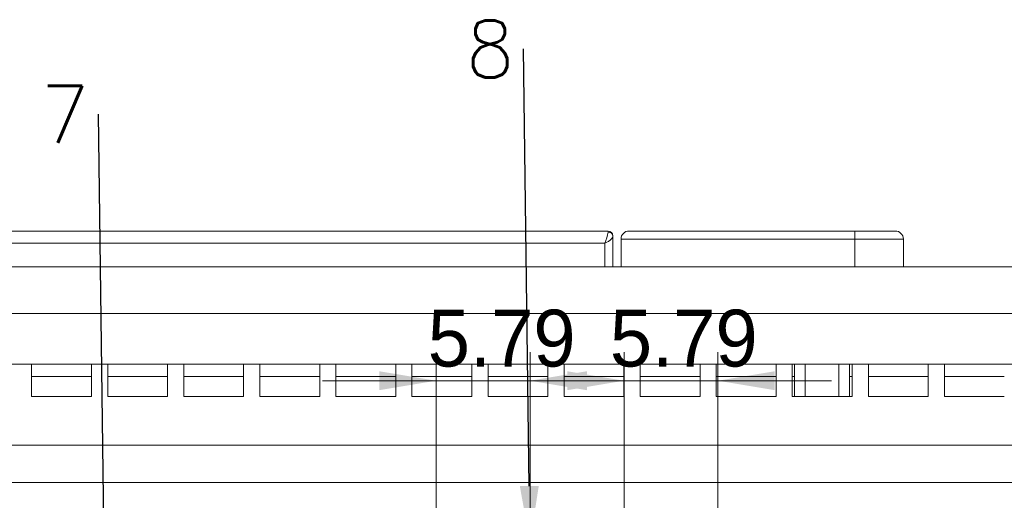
# Model space of a CAD drawing. Header units: millimetres. Extents: x 0 to 841, y 0 to 594.
# Tile 8 of 19: x 216 to 276, y 275 to 305. Entities that reach past the tile are written whole.
import ezdxf

# ---------------------------------------------------------------- set-up
doc = ezdxf.new("R2010")
doc.units = ezdxf.units.MM
doc.layers.get('0').update_dxf_attribs({"lineweight": 18})
for name, color, linetype, lineweight in [('Default', 7, 'Continuous', 18), ('主壳R2R2鍑_PAR_1', 7, 'Continuous', 18), ('支撑板鏉块弶_閺俖', 7, 'Continuous', 18), ('支架固鍥哄畾鏉_', 7, 'Continuous', 18), ('电池仓3', 7, 'Continuous', 18), ('背面D', 7, 'Continuous', 18)]:
    doc.layers.add(name, color=color, linetype=linetype, lineweight=lineweight)
doc.styles.add('SEACAD_Arial', font='txt', dxfattribs={"width": 0.7})
doc.styles.get("Standard").update_dxf_attribs({"font": 'txt.shx'})
doc.dimstyles.new('国标', dxfattribs={"dimtxt": 7, "dimasz": 7, "dimexe": 3.5, "dimexo": 0, "dimgap": 1.75, "dimtad": 1, "dimdsep": 46, "dimtxsty": 'SEACAD_Arial', "dimblk": '_CAXARROW', "dimcen": 3.5, "dimdle": 14, "dimadec": 1, "dimazin": 0, "dimtfac": 0.5, "dimtdec": 3, "dimtmove": 0, "dimatfit": 3, "dimfxl": 1, "dimtolj": 1, "dimarcsym": 0})

# ---------------------------------------------------------------- blocks, each defined once
blk = doc.blocks.new('SE5')
at = {"layer": '主壳R2R2鍑_PAR_1', "color": 7, "linetype": 'Continuous'}
for p, q in [((216.536, 281.377), (216.536, 283.377)), ((220.224, 283.377), (220.224, 281.377)), ((221.224, 281.377), (221.224, 283.377)), ((224.911, 283.377), (224.911, 281.377)), ((225.911, 281.377), (225.911, 283.377)), ((229.599, 283.377), (229.599, 281.377)), ((230.599, 281.377), (230.599, 283.377)), ((234.286, 283.377), (234.286, 281.377)), ((235.286, 281.377), (235.286, 283.377)), ((238.974, 283.377), (238.974, 281.377)), ((239.974, 281.377), (239.974, 283.377)), ((243.661, 283.377), (243.661, 281.377)), ((244.661, 281.377), (244.661, 283.377)), ((248.349, 283.377), (248.349, 281.377)), ((249.349, 281.377), (249.349, 283.377)), ((253.036, 283.377), (253.036, 281.377)), ((254.036, 281.377), (254.036, 283.377)), ((257.724, 283.377), (257.724, 281.377)), ((258.724, 281.377), (258.724, 283.377)), ((262.411, 283.377), (262.411, 281.377)), ((263.411, 281.377), (263.411, 283.377)), ((267.099, 283.377), (267.099, 281.377)), ((268.099, 281.377), (268.099, 283.377)), ((271.786, 283.377), (271.786, 281.377)), ((272.786, 281.377), (272.786, 283.377)), ((220.224, 281.377), (216.536, 281.377)), ((224.911, 281.377), (221.224, 281.377)), ((229.599, 281.377), (225.911, 281.377)), ((234.286, 281.377), (230.599, 281.377)), ((238.974, 281.377), (235.286, 281.377)), ((243.661, 281.377), (239.974, 281.377)), ((248.349, 281.377), (244.661, 281.377)), ((253.036, 281.377), (249.349, 281.377)), ((257.724, 281.377), (254.036, 281.377)), ((262.411, 281.377), (258.724, 281.377)), ((267.099, 281.377), (263.411, 281.377)), ((271.786, 281.377), (268.099, 281.377)), ((276.476, 281.377), (272.786, 281.377)), ((354.044, 278.377), (182.724, 278.377)), ((123.455, 276.077), (354.044, 276.077))]:
    blk.add_line(p, q, dxfattribs=at)
at = {"layer": '支撑板鏉块弶_閺俖', "color": 7, "linetype": 'Continuous'}
for p, q in [((203.955, 291.577), (252.055, 291.577)), ((252.055, 291.514), (252.055, 291.577)), ((252.355, 291.251), (252.355, 291.277)), ((203.955, 290.834), (251.855, 290.834)), ((251.855, 290.834), (251.855, 289.377)), ((252.355, 291.251), (252.355, 289.377))]:
    blk.add_line(p, q, dxfattribs=at)
for centre, radius, start, end in [((249.823, 291.801), 2.25, 334.54601, 352.66189), ((252.055, 291.277), 0.3, 0, 90)]:
    blk.add_arc(centre, radius, start, end, dxfattribs=at)
blk.add_ellipse((252.055, 291.251), major_axis=(-0.3, 0), ratio=0.87462, start_param=3.141593, end_param=4.712389, dxfattribs=at)
blk.add_open_spline([(252.355, 291.251), (252.354, 291.241), (252.353, 291.221), (252.341, 291.187), (252.321, 291.15), (252.293, 291.11), (252.255, 291.07), (252.203, 291.023), (252.125, 290.964), (252.007, 290.893), (251.909, 290.855), (251.855, 290.834)], degree=3, knots=[0, 0, 0, 0, 0.0504821, 0.1027574, 0.1569532, 0.2131834, 0.2715504, 0.3321454, 0.4182637, 0.5341071, 0.6797019, 0.6797019, 0.6797019, 0.6797019], dxfattribs=at)
at = {"layer": '支架固鍥哄畾鏉_', "color": 7, "linetype": 'Continuous'}
for p, q in [((267.255, 291.577), (253.355, 291.577)), ((267.255, 291.577), (267.255, 291.077)), ((269.755, 291.577), (267.255, 291.577)), ((267.255, 291.077), (252.855, 291.077)), ((252.855, 289.377), (252.855, 291.077)), ((270.255, 291.077), (267.255, 291.077)), ((267.255, 289.377), (267.255, 291.077)), ((270.255, 289.377), (270.255, 291.077))]:
    blk.add_line(p, q, dxfattribs=at)
for centre, start, end in [((253.355, 291.077), 90, 180), ((269.755, 291.077), 360, 90)]:
    blk.add_arc(centre, 0.5, start, end, dxfattribs=at)
at = {"layer": '电池仓3', "color": 7, "linetype": 'Continuous'}
for p, q in [((220.224, 282.613), (216.536, 282.613)), ((224.911, 282.613), (221.224, 282.613)), ((229.599, 282.613), (225.911, 282.613)), ((232.386, 282.613), (230.599, 282.613)), ((234.286, 282.613), (232.386, 282.613)), ((238.974, 282.613), (235.286, 282.613)), ((243.661, 282.613), (239.974, 282.613)), ((248.349, 282.613), (244.661, 282.613)), ((253.036, 282.613), (249.349, 282.613)), ((257.724, 282.613), (254.036, 282.613)), ((262.411, 282.613), (258.724, 282.613)), ((263.551, 282.613), (263.411, 282.613)), ((267.099, 282.613), (266.938, 282.613)), ((271.786, 282.613), (268.099, 282.613)), ((276.476, 282.613), (272.786, 282.613))]:
    blk.add_line(p, q, dxfattribs=at)
at = {"layer": '背面D', "color": 7, "linetype": 'Continuous'}
for p, q in [((279.659, 289.377), (153.418, 289.377)), ((148.418, 286.49), (329.082, 286.49)), ((148.418, 283.377), (329.082, 283.377)), ((263.551, 283.377), (263.551, 281.377)), ((264.206, 283.377), (264.206, 281.377)), ((266.283, 283.377), (266.283, 281.377)), ((266.938, 283.377), (266.938, 281.377))]:
    blk.add_line(p, q, dxfattribs=at)
blk = doc.blocks.new('*X24')
at = {"layer": 'Default', "linetype": 'Continuous'}
for points in [[(116.06, 224.025), (116.06, 226.358), (109.06, 225.192)], [(361.439, 224.025), (368.439, 225.192), (361.439, 226.358)]]:
    blk.add_hatch(color=7, dxfattribs=at).paths.add_polyline_path(points, flags=0)
at = {"layer": 'Default', "color": 7, "linetype": 'Continuous'}
for p, q in [((109.06, 256.827), (109.06, 221.692)), ((368.439, 256.777), (368.439, 221.692)), ((109.06, 225.192), (368.439, 225.192))]:
    blk.add_line(p, q, dxfattribs=at)
at = {"layer": 'Default', "color": 7, "linetype": 'Continuous', "insert": (235.914, 233.942), "char_height": 7, "width": 58.3689, "attachment_point": 1, "style": 'SEACAD_Arial'}
blk.add_mtext('{\\W1;259.38}', dxfattribs=at)
blk = doc.blocks.new('_CAXARROW')
blk.add_hatch(color=0).paths.add_polyline_path([(0, 0), (-1, 0.125), (-1, -0.125)], flags=0)
blk = doc.blocks.new('*X29')
at = {"layer": 'Default', "linetype": 'Continuous'}
for points in [[(237.959, 282.936), (237.959, 281.769), (241.459, 282.353)], [(250.75, 282.936), (247.25, 282.353), (250.75, 281.769)]]:
    blk.add_hatch(color=7, dxfattribs=at).paths.add_polyline_path(points, flags=0)
at = {"layer": 'Default', "color": 7, "linetype": 'Continuous'}
for p, q in [((241.459, 268.977), (241.459, 284.103)), ((247.25, 268.977), (247.25, 284.103)), ((234.459, 282.353), (254.25, 282.353))]:
    blk.add_line(p, q, dxfattribs=at)
at = {"layer": 'Default', "color": 7, "linetype": 'Continuous', "insert": (240.945, 286.728), "char_height": 3.5, "width": 18.18826, "attachment_point": 1, "style": 'SEACAD_Arial'}
blk.add_mtext('{\\W1;5.79}', dxfattribs=at)
blk = doc.blocks.new('*X31')
at = {"layer": 'Default', "linetype": 'Continuous'}
for points in [[(249.54, 282.936), (249.54, 281.769), (253.04, 282.353)], [(262.331, 282.936), (258.831, 282.353), (262.331, 281.769)]]:
    blk.add_hatch(color=7, dxfattribs=at).paths.add_polyline_path(points, flags=0)
at = {"layer": 'Default', "color": 7, "linetype": 'Continuous'}
for p, q in [((253.04, 268.977), (253.04, 284.103)), ((258.831, 268.977), (258.831, 284.103)), ((246.04, 282.353), (265.831, 282.353))]:
    blk.add_line(p, q, dxfattribs=at)
at = {"layer": 'Default', "color": 7, "linetype": 'Continuous', "insert": (252.168, 286.728), "char_height": 3.5, "width": 18.18826, "attachment_point": 1, "style": 'SEACAD_Arial'}
blk.add_mtext('{\\W1;5.79}', dxfattribs=at)

msp = doc.modelspace()

# ---------------------------------------------------------------- hatches: boundary and pattern name
at = {"layer": 'Default', "linetype": 'Continuous'}
msp.add_hatch(color=7, dxfattribs=at).paths.add_polyline_path([(247.786, 275.874), (247.25, 272.366), (246.62, 275.858)], flags=0)

# ---------------------------------------------------------------- linework, layer by layer
at = {"layer": 'Default', "color": 7, "linetype": 'ByBlock', "lineweight": -2}
for p, q in [((247.203, 275.866), (246.844, 302.794)), ((221.008, 270.956), (220.648, 298.769))]:
    msp.add_line(p, q, dxfattribs=at)

# ---------------------------------------------------------------- block references
at = {"layer": 'Default'}
msp.add_blockref('SE5', (0, 0), dxfattribs=at)

# ---------------------------------------------------------------- texts
at = {"layer": 'Default', "color": 7, "linetype": 'Continuous', "char_height": 3.5, "width": 3.5, "attachment_point": 1}
for s, insert in [('\\pxsm0.9;8\\P', (243.286, 304.544)), ('\\pxsm0.9;7\\P', (217.09, 300.519))]:
    msp.add_mtext(s, dxfattribs=dict(at, insert=insert))

# ---------------------------------------------------------------- dimensions: what is measured, and where the dimension line sits
at = {"layer": 'Default', "color": 7, "linetype": 'Continuous'}
for base, p1, p2, override, picture, middle in [((247.25, 282.353), (241.459, 268.977), (247.25, 268.977), {"dimtxt": 3.5, "dimasz": 3.5, "dimexe": 1.75, "dimgap": 0.875, "dimsah": 1, "dimdle": 7}, '*X29', (245.738, 282.353)), ((258.831, 282.353), (253.04, 268.977), (258.831, 268.977), {"dimtxt": 3.5, "dimasz": 3.5, "dimexe": 1.75, "dimgap": 0.875, "dimsah": 1, "dimdle": 7}, '*X31', (256.962, 282.353)), ((368.439, 225.192), (109.06, 278.627), (368.439, 256.777), {"dimsah": 1}, '*X24', (250.979, 225.192))]:
    dim = msp.add_linear_dim(base=base, p1=p1, p2=p2, dimstyle='国标', override=override, dxfattribs=at)
    dim.commit()
    dim.dimension.update_dxf_attribs({"geometry": picture, "text_midpoint": middle, "dimtype": 160})

doc.saveas('drawing.dxf')
